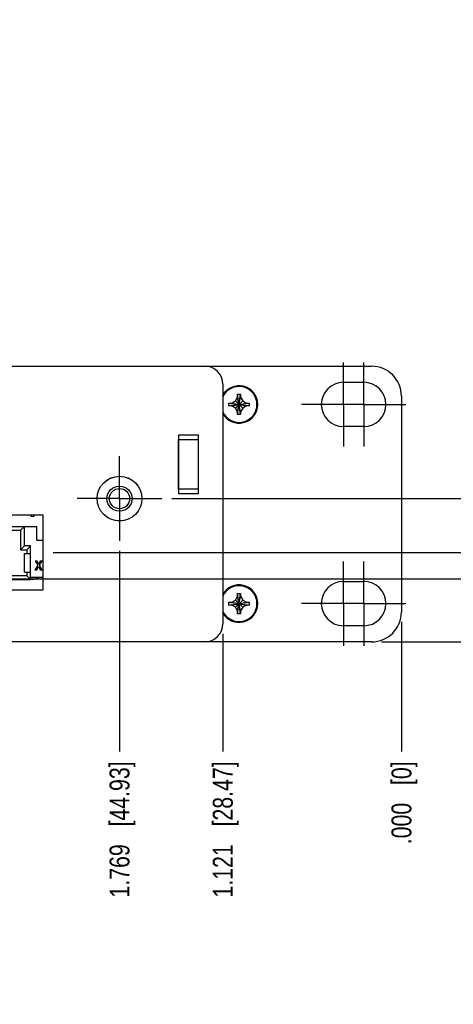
# Model space of a CAD drawing. Header units: inches. Extents: x 0 to 34, y 0 to 22.
# Tile 18 of 35: x 19.7 to 22.4, y 12.6 to 18.7. Entities that reach past the tile are written whole.
import ezdxf

# ---------------------------------------------------------------- set-up
doc = ezdxf.new("R2010")
doc.units = ezdxf.units.IN
doc.header["$LTSCALE"] = 1.87
doc.header["$MEASUREMENT"] = 0
doc.linetypes.add('CENTER', pattern=[0.6, 0.375, -0.075, 0.075, -0.075])
doc.layers.get('0').update_dxf_attribs({"linetype": 'CONTINUOUS'})
doc.layers.add('02___PRT_ALL_AXES', color=7, linetype='CONTINUOUS')
doc.layers.add('DIMENSIONS', color=7, linetype='CONTINUOUS')
doc.styles.get("Standard").update_dxf_attribs({"font": 'txt', "width": 0.8})
doc.dimstyles.new('DIMSTYLE_2', dxfattribs={"dimtxt": 0.125, "dimasz": 0.18, "dimexe": 0.125, "dimexo": 0.0625, "dimgap": 0.03125, "dimtad": 0, "dimtih": 1, "dimtoh": 1, "dimdec": 3, "dimzin": 4, "dimdsep": 46, "dimtxsty": 'STANDARD', "dimblk": '_FILLED', "dimblk1": '_FILLED', "dimblk2": '_FILLED', "dimcen": 0.09, "dimadec": 0, "dimazin": 0, "dimtp": 0.001, "dimtm": 0.001, "dimtfac": 1, "dimtdec": 3, "dimtofl": 0, "dimtmove": 0, "dimatfit": 3, "dimldrblk": '_FILLED', "dimfxl": 1, "dimtolj": 1, "dimtzin": 4, "dimarcsym": 0})

# ---------------------------------------------------------------- blocks, each defined once
blk = doc.blocks.new('*D4')
at = {"layer": 'DIMENSIONS', "color": 2, "linetype": 'CONTINUOUS'}
blk.add_line((20.6762, 15.7403), (22.8047, 15.7403), dxfattribs=at)
at = {"layer": 'DIMENSIONS', "color": 2, "linetype": 'CONTINUOUS', "insert": (22.8672, 15.8028), "char_height": 0.125, "width": 1.525, "attachment_point": 1, "line_spacing_factor": 0.9}
blk.add_mtext('3X .899{\\Ftxt.shx;\\W1.000000;\\H0.125000; }[22.83]', dxfattribs=at)
blk = doc.blocks.new('_FILLED')
at = {"color": 0, "linetype": 'BYBLOCK'}
blk.add_solid([(0, 0), (-1, 0.174), (-1, -0.174)], dxfattribs=at)
blk = doc.blocks.new('*D5')
at = {"layer": 'DIMENSIONS', "color": 2, "linetype": 'CONTINUOUS'}
blk.add_line((21.9922, 14.8413), (22.8047, 14.8413), dxfattribs=at)
at = {"layer": 'DIMENSIONS', "color": 2, "linetype": 'CONTINUOUS', "insert": (22.8672, 14.9038), "char_height": 0.125, "width": 0.825, "attachment_point": 1, "line_spacing_factor": 0.9}
blk.add_mtext('.000{\\Ftxt.shx;\\W1.000000;\\H0.125000; }[0]', dxfattribs=at)
blk = doc.blocks.new('*D6')
at = {"layer": 'DIMENSIONS', "color": 2, "linetype": 'CONTINUOUS'}
blk.add_line((16.2132, 15.2363), (22.8047, 15.2363), dxfattribs=at)
at = {"layer": 'DIMENSIONS', "color": 2, "linetype": 'CONTINUOUS', "insert": (22.8672, 15.2988), "char_height": 0.125, "width": 1.525, "attachment_point": 1, "line_spacing_factor": 0.9}
blk.add_mtext('3X .395{\\Ftxt.shx;\\W1.000000;\\H0.125000; }[10.03]', dxfattribs=at)
blk = doc.blocks.new('*D7')
at = {"layer": 'DIMENSIONS', "color": 2, "linetype": 'CONTINUOUS'}
blk.add_line((19.9317, 15.4023), (22.8047, 15.4023), dxfattribs=at)
at = {"layer": 'DIMENSIONS', "color": 2, "linetype": 'CONTINUOUS', "insert": (22.8672, 15.4648), "char_height": 0.125, "width": 1.525, "attachment_point": 1, "line_spacing_factor": 0.9}
blk.add_mtext('3X .561{\\Ftxt.shx;\\W1.000000;\\H0.125000; }[14.25]', dxfattribs=at)
blk = doc.blocks.new('*D8')
at = {"layer": 'DIMENSIONS', "color": 2, "linetype": 'CONTINUOUS'}
blk.add_line((20.9962, 14.8918), (20.9962, 14.1538), dxfattribs=at)
at = {"layer": 'DIMENSIONS', "color": 2, "linetype": 'CONTINUOUS', "insert": (20.9337, 14.0913), "char_height": 0.125, "width": 1.325, "attachment_point": 3, "rotation": 90, "line_spacing_factor": 0.9}
blk.add_mtext('1.121{\\Ftxt.shx;\\W1.000000;\\H0.125000; }[28.47]', dxfattribs=at)
blk = doc.blocks.new('*D9')
at = {"layer": 'DIMENSIONS', "color": 2, "linetype": 'CONTINUOUS'}
blk.add_line((22.1172, 14.9663), (22.1172, 14.1538), dxfattribs=at)
at = {"layer": 'DIMENSIONS', "color": 2, "linetype": 'CONTINUOUS', "insert": (22.0547, 14.0913), "char_height": 0.125, "width": 0.825, "attachment_point": 3, "rotation": 90, "line_spacing_factor": 0.9}
blk.add_mtext('.000{\\Ftxt.shx;\\W1.000000;\\H0.125000; }[0]', dxfattribs=at)
blk = doc.blocks.new('*D10')
at = {"layer": 'DIMENSIONS', "color": 2, "linetype": 'CONTINUOUS'}
blk.add_line((20.3482, 15.4123), (20.3482, 14.1538), dxfattribs=at)
at = {"layer": 'DIMENSIONS', "color": 2, "linetype": 'CONTINUOUS', "insert": (20.2857, 14.0913), "char_height": 0.125, "width": 1.325, "attachment_point": 3, "rotation": 90, "line_spacing_factor": 0.9}
blk.add_mtext('1.769{\\Ftxt.shx;\\W1.000000;\\H0.125000; }[44.93]', dxfattribs=at)
blk = doc.blocks.new('*D11')
at = {"layer": 'DIMENSIONS', "color": 2, "linetype": 'CONTINUOUS'}
blk.add_line((15.8852, 14.9083), (15.8852, 14.1538), dxfattribs=at)
at = {"layer": 'DIMENSIONS', "color": 2, "linetype": 'CONTINUOUS', "insert": (15.8227, 14.0913), "char_height": 0.125, "width": 1.425, "attachment_point": 3, "rotation": 90, "line_spacing_factor": 0.9}
blk.add_mtext('6.232{\\Ftxt.shx;\\W1.000000;\\H0.125000; }[158.29]', dxfattribs=at)
blk = doc.blocks.new('*D12')
at = {"layer": 'DIMENSIONS', "color": 2, "linetype": 'CONTINUOUS'}
blk.add_line((14.8482, 15.4123), (14.8482, 14.1538), dxfattribs=at)
at = {"layer": 'DIMENSIONS', "color": 2, "linetype": 'CONTINUOUS', "insert": (14.7857, 14.0913), "char_height": 0.125, "width": 1.425, "attachment_point": 3, "rotation": 90, "line_spacing_factor": 0.9}
blk.add_mtext('7.269{\\Ftxt.shx;\\W1.000000;\\H0.125000; }[184.63]', dxfattribs=at)
blk = doc.blocks.new('*D13')
at = {"layer": 'DIMENSIONS', "color": 2, "linetype": 'CONTINUOUS'}
blk.add_line((10.3852, 14.9083), (10.3852, 14.1538), dxfattribs=at)
at = {"layer": 'DIMENSIONS', "color": 2, "linetype": 'CONTINUOUS', "insert": (10.3227, 14.0913), "char_height": 0.125, "width": 1.525, "attachment_point": 3, "rotation": 90, "line_spacing_factor": 0.9}
blk.add_mtext('11.732{\\Ftxt.shx;\\W1.000000;\\H0.125000; }[297.99]', dxfattribs=at)
blk = doc.blocks.new('*D14')
at = {"layer": 'DIMENSIONS', "color": 2, "linetype": 'CONTINUOUS'}
blk.add_line((9.3482, 15.4123), (9.3482, 14.1538), dxfattribs=at)
at = {"layer": 'DIMENSIONS', "color": 2, "linetype": 'CONTINUOUS', "insert": (9.2857, 14.0913), "char_height": 0.125, "width": 1.525, "attachment_point": 3, "rotation": 90, "line_spacing_factor": 0.9}
blk.add_mtext('12.769{\\Ftxt.shx;\\W1.000000;\\H0.125000; }[324.33]', dxfattribs=at)
blk = doc.blocks.new('*D15')
at = {"layer": 'DIMENSIONS', "color": 2, "linetype": 'CONTINUOUS'}
blk.add_line((5.6172, 16.2188), (5.6172, 17.2588), dxfattribs=at)
at = {"layer": 'DIMENSIONS', "color": 2, "linetype": 'CONTINUOUS', "insert": (5.5547, 17.3213), "char_height": 0.125, "width": 1.425, "attachment_point": 1, "rotation": 90, "line_spacing_factor": 0.9}
blk.add_mtext('16.500{\\Ftxt.shx;\\W1.000000;\\H0.125000; }[419.1]', dxfattribs=at)
blk = doc.blocks.new('*D16')
at = {"layer": 'DIMENSIONS', "color": 2, "linetype": 'CONTINUOUS'}
blk.add_line((4.8852, 14.9083), (4.8852, 14.1538), dxfattribs=at)
at = {"layer": 'DIMENSIONS', "color": 2, "linetype": 'CONTINUOUS', "insert": (4.8227, 14.0913), "char_height": 0.125, "width": 1.525, "attachment_point": 3, "rotation": 90, "line_spacing_factor": 0.9}
blk.add_mtext('17.232{\\Ftxt.shx;\\W1.000000;\\H0.125000; }[437.69]', dxfattribs=at)
blk = doc.blocks.new('*D17')
at = {"layer": 'DIMENSIONS', "color": 2, "linetype": 'CONTINUOUS'}
blk.add_line((4.2382, 14.8918), (4.2382, 14.1538), dxfattribs=at)
at = {"layer": 'DIMENSIONS', "color": 2, "linetype": 'CONTINUOUS', "insert": (4.1757, 14.0913), "char_height": 0.125, "width": 1.525, "attachment_point": 3, "rotation": 90, "line_spacing_factor": 0.9}
blk.add_mtext('17.879{\\Ftxt.shx;\\W1.000000;\\H0.125000; }[454.13]', dxfattribs=at)
blk = doc.blocks.new('*D18')
at = {"layer": 'DIMENSIONS', "color": 2, "linetype": 'CONTINUOUS'}
blk.add_line((7.1172, 15.1936), (7.1172, 14.1538), dxfattribs=at)
at = {"layer": 'DIMENSIONS', "color": 2, "linetype": 'CONTINUOUS', "insert": (7.0547, 14.0913), "char_height": 0.125, "width": 1.225, "attachment_point": 3, "rotation": 90, "line_spacing_factor": 0.9}
blk.add_mtext('15.000{\\Ftxt.shx;\\W1.000000;\\H0.125000; }[381]', dxfattribs=at)
blk = doc.blocks.new('*D19')
at = {"layer": 'DIMENSIONS', "color": 2, "linetype": 'CONTINUOUS'}
blk.add_line((12.6172, 15.1936), (12.6172, 14.1538), dxfattribs=at)
at = {"layer": 'DIMENSIONS', "color": 2, "linetype": 'CONTINUOUS', "insert": (12.5547, 14.0913), "char_height": 0.125, "width": 1.325, "attachment_point": 3, "rotation": 90, "line_spacing_factor": 0.9}
blk.add_mtext('9.500{\\Ftxt.shx;\\W1.000000;\\H0.125000; }[241.3]', dxfattribs=at)
blk = doc.blocks.new('*D20')
at = {"layer": 'DIMENSIONS', "color": 2, "linetype": 'CONTINUOUS'}
blk.add_line((18.1172, 15.1936), (18.1172, 14.1538), dxfattribs=at)
at = {"layer": 'DIMENSIONS', "color": 2, "linetype": 'CONTINUOUS', "insert": (18.0547, 14.0913), "char_height": 0.125, "width": 1.325, "attachment_point": 3, "rotation": 90, "line_spacing_factor": 0.9}
blk.add_mtext('4.000{\\Ftxt.shx;\\W1.000000;\\H0.125000; }[101.6]', dxfattribs=at)

msp = doc.modelspace()

# ---------------------------------------------------------------- linework, layer by layer
at = {"color": 7, "linetype": 'CONTINUOUS'}
for p, q in [((3.3047, 16.5713), (21.9297, 16.5713)), ((20.9962, 16.4583), (20.9962, 14.9543)), ((21.0759, 16.3539), (21.0894, 16.3773)), ((21.0894, 16.3953), (21.1074, 16.3953)), ((21.0894, 16.2673), (21.1074, 16.3953)), ((21.0894, 16.3773), (21.0894, 16.3953)), ((21.1074, 16.2673), (21.0894, 16.3953)), ((21.0894, 16.2853), (21.1074, 16.3773)), ((21.1074, 16.2853), (21.0894, 16.3773)), ((21.1074, 16.3953), (21.1074, 16.3773)), ((21.1074, 16.3773), (21.121, 16.3539)), ((22.1172, 16.3838), (22.1172, 15.0288)), ((21.0344, 16.3223), (21.1624, 16.3403)), ((21.0344, 16.3403), (21.0524, 16.3403)), ((21.0344, 16.3403), (21.1624, 16.3223)), ((21.0344, 16.3223), (21.0344, 16.3403)), ((21.0524, 16.3223), (21.0344, 16.3223)), ((21.0524, 16.3403), (21.0759, 16.3539)), ((21.0524, 16.3223), (21.1444, 16.3403)), ((21.0524, 16.3403), (21.1444, 16.3223)), ((21.0759, 16.3088), (21.0524, 16.3223)), ((21.0759, 16.3088), (21.121, 16.3539)), ((21.0759, 16.3539), (21.121, 16.3088)), ((21.121, 16.3539), (21.1444, 16.3403)), ((21.1444, 16.3223), (21.121, 16.3088)), ((21.1444, 16.3403), (21.1624, 16.3403)), ((21.1624, 16.3223), (21.1444, 16.3223)), ((21.1624, 16.3403), (21.1624, 16.3223)), ((21.0894, 16.2853), (21.0759, 16.3088)), ((21.0894, 16.2673), (21.0894, 16.2853)), ((21.1074, 16.2673), (21.0894, 16.2673)), ((21.121, 16.3088), (21.1074, 16.2853)), ((21.1074, 16.2853), (21.1074, 16.2673)), ((20.7197, 16.1413), (20.8407, 16.1413)), ((20.7197, 15.7713), (20.7197, 16.1413)), ((20.8407, 16.1413), (20.8407, 15.7713)), ((20.7177, 16.1123), (20.8427, 16.1123)), ((20.7177, 15.8003), (20.7177, 16.1123)), ((20.8427, 16.1123), (20.8427, 15.8003)), ((20.8427, 15.8003), (20.7177, 15.8003)), ((20.8407, 15.7713), (20.7197, 15.7713)), ((19.8692, 15.6358), (19.2047, 15.6358)), ((19.8692, 15.1688), (19.8692, 15.6358)), ((16.507, 15.5416), (19.7275, 15.5416)), ((17.8255, 15.5652), (19.8298, 15.5652)), ((19.7511, 15.5652), (19.7275, 15.5416)), ((19.7275, 15.5416), (19.7275, 15.4195)), ((19.7511, 15.4431), (19.7511, 15.5652)), ((19.8298, 15.4805), (19.8298, 15.5652)), ((19.8298, 15.4805), (19.8692, 15.4805)), ((19.7511, 15.4431), (19.7275, 15.4195)), ((19.7275, 15.4195), (19.7668, 15.4195)), ((19.7904, 15.4431), (19.7511, 15.4431)), ((19.7511, 15.3959), (19.7904, 15.3959)), ((19.7511, 15.2797), (19.7511, 15.3959)), ((19.7904, 15.4431), (19.7668, 15.4195)), ((19.7668, 15.4195), (19.7668, 15.3959)), ((19.7904, 15.2325), (19.7904, 15.4431)), ((19.8184, 15.3506), (19.8285, 15.3506)), ((19.8184, 15.3506), (19.8353, 15.3218)), ((19.8402, 15.3301), (19.8285, 15.3506)), ((19.852, 15.3506), (19.8402, 15.3301)), ((19.8452, 15.3218), (19.8622, 15.3506)), ((19.852, 15.3506), (19.8622, 15.3506)), ((19.7511, 15.2797), (19.7904, 15.2797)), ((19.7668, 15.2797), (19.7668, 15.2561)), ((19.8353, 15.3218), (19.8172, 15.2915)), ((19.8273, 15.2915), (19.8172, 15.2915)), ((19.8273, 15.2915), (19.8402, 15.3135)), ((19.8402, 15.3135), (19.8532, 15.2915)), ((19.8633, 15.2915), (19.8452, 15.3218)), ((19.8633, 15.2915), (19.8532, 15.2915)), ((19.7668, 15.2561), (16.4676, 15.2561)), ((17.8255, 15.2325), (19.7904, 15.2325)), ((19.7668, 15.2561), (19.7904, 15.2325)), ((19.8692, 15.2443), (19.7904, 15.2443)), ((19.2047, 15.1688), (19.8692, 15.1688)), ((21.0894, 15.1453), (21.1074, 15.1453)), ((21.1074, 15.0173), (21.0894, 15.1453)), ((21.0894, 15.1273), (21.0894, 15.1453)), ((21.0894, 15.0173), (21.1074, 15.1453)), ((21.1074, 15.1453), (21.1074, 15.1273)), ((21.0344, 15.0723), (21.1624, 15.0903)), ((21.0344, 15.0903), (21.0524, 15.0903)), ((21.0344, 15.0903), (21.1624, 15.0723)), ((21.0344, 15.0723), (21.0344, 15.0903)), ((21.0524, 15.0903), (21.0759, 15.1039)), ((21.0524, 15.0723), (21.1444, 15.0903)), ((21.0524, 15.0903), (21.1444, 15.0723)), ((21.0759, 15.1039), (21.0894, 15.1273)), ((21.0759, 15.1039), (21.121, 15.0588)), ((21.0759, 15.0588), (21.121, 15.1039)), ((21.1074, 15.0353), (21.0894, 15.1273)), ((21.0894, 15.0353), (21.1074, 15.1273)), ((21.1074, 15.1273), (21.121, 15.1039)), ((21.121, 15.1039), (21.1444, 15.0903)), ((21.1444, 15.0903), (21.1624, 15.0903)), ((21.1624, 15.0903), (21.1624, 15.0723)), ((21.0524, 15.0723), (21.0344, 15.0723)), ((21.0759, 15.0588), (21.0524, 15.0723)), ((21.0894, 15.0353), (21.0759, 15.0588)), ((21.0894, 15.0173), (21.0894, 15.0353)), ((21.121, 15.0588), (21.1074, 15.0353)), ((21.1074, 15.0353), (21.1074, 15.0173)), ((21.1444, 15.0723), (21.121, 15.0588)), ((21.1624, 15.0723), (21.1444, 15.0723)), ((21.1074, 15.0173), (21.0894, 15.0173)), ((21.9297, 14.8413), (3.3047, 14.8413))]:
    msp.add_line(p, q, dxfattribs=at)
for radius in [0.1402, 0.0787, 0.0636]:
    msp.add_circle((20.3482, 15.7403), radius, dxfattribs=at)
for centre, radius, start, end in [((20.8832, 16.4583), 0.113, 0, 90), ((21.9297, 16.3838), 0.1875, 0, 90), ((21.0984, 16.3313), 0.1125, 204.55749, 155.44251), ((21.0984, 15.0813), 0.1125, 204.55749, 155.44251), ((21.9297, 15.0288), 0.1875, 270, 360), ((20.8832, 14.9543), 0.113, 270, 360)]:
    msp.add_arc(centre, radius, start, end, dxfattribs=at)
at = {"layer": '02___PRT_ALL_AXES', "color": 7, "linetype": 'CENTER'}
for p, q in [((21.7532, 16.3313), (21.7532, 16.5953)), ((21.8812, 16.3313), (21.8812, 16.5953)), ((21.6172, 16.3313), (21.4892, 16.3313)), ((21.8812, 16.3313), (21.6172, 16.3313)), ((21.7532, 16.3313), (21.7532, 16.0673)), ((21.8812, 16.3313), (22.0172, 16.3313)), ((21.8812, 16.3313), (21.8812, 16.0673)), ((22.0172, 16.3313), (22.1452, 16.3313)), ((20.3482, 15.7403), (20.3482, 16.0058)), ((20.3482, 15.7403), (20.0827, 15.7403)), ((20.3482, 15.7403), (20.6137, 15.7403)), ((20.3482, 15.7403), (20.3482, 15.4748)), ((21.7532, 15.0813), (21.7532, 15.3453)), ((21.8812, 15.0813), (21.8812, 15.3453)), ((21.6172, 15.0813), (21.4892, 15.0813)), ((21.8812, 15.0813), (21.6172, 15.0813)), ((21.7532, 15.0813), (21.7532, 14.8173)), ((21.8812, 15.0813), (22.0172, 15.0813)), ((21.8812, 15.0813), (21.8812, 14.8173)), ((22.0172, 15.0813), (22.1452, 15.0813))]:
    msp.add_line(p, q, dxfattribs=at)
at = {"layer": '02___PRT_ALL_AXES', "color": 7, "linetype": 'CONTINUOUS'}
for p, q in [((21.7532, 16.4703), (21.8812, 16.4703)), ((21.8812, 16.1923), (21.7532, 16.1923)), ((20.8412, 16.0123), (20.8407, 16.0123)), ((20.7197, 15.9988), (20.7177, 15.9968)), ((20.7197, 15.9138), (20.7177, 15.9158)), ((20.7197, 15.9133), (20.7177, 15.9153)), ((20.8412, 15.9003), (20.8407, 15.9003)), ((20.8412, 15.8998), (20.8407, 15.8998)), ((21.7532, 15.2203), (21.8812, 15.2203)), ((21.8812, 14.9423), (21.7532, 14.9423))]:
    msp.add_line(p, q, dxfattribs=at)
msp.add_circle((20.3482, 15.7403), 0.1405, dxfattribs=at)
for centre, radius, start, end in [((21.0984, 16.3313), 0.1175, 208.04202, 151.95798), ((21.7532, 16.3313), 0.139, 90, 270), ((21.8812, 16.3313), 0.139, 270, 90), ((19.8022, 15.6463), 0.0175, 216.92589, 323.07411), ((19.8022, 15.2963), 0.063, 259.41121, 303.8655), ((21.7532, 15.0813), 0.139, 90, 270), ((21.8812, 15.0813), 0.139, 270, 90), ((21.0984, 15.0813), 0.1175, 208.04202, 151.95798)]:
    msp.add_arc(centre, radius, start, end, dxfattribs=at)

# ---------------------------------------------------------------- dimensions: what is measured, and where the dimension line sits
at = {"layer": 'DIMENSIONS', "color": 2, "linetype": 'CONTINUOUS'}
for feature_location, offset, dtype, origin, picture, middle in [((5.6172, 16.2188), (0, 1.04), 1, (22.1172, 15.9919), '*D15', (5.6172, 18.0338)), ((9.3482, 15.4123), (0, -1.2585), 1, (22.1172, 15.4748), '*D14', (9.3482, 13.3288)), ((14.8482, 15.4123), (0, -1.2585), 1, (22.1172, 15.4748), '*D12', (14.8482, 13.3788)), ((20.3482, 15.4123), (0, -1.2585), 1, (22.1172, 15.4748), '*D10', (20.3482, 13.4288)), ((7.1172, 15.1936), (0, -1.0398), 1, (22.1172, 15.2561), '*D18', (7.1172, 13.4788)), ((12.6172, 15.1936), (0, -1.0398), 1, (22.1172, 15.2561), '*D19', (12.6172, 13.4288)), ((18.1172, 15.1936), (0, -1.0398), 1, (22.1172, 15.2561), '*D20', (18.1172, 13.4288)), ((20.9962, 14.8918), (0, -0.738), 1, (22.1172, 15.0288), '*D8', (20.9962, 13.4288)), ((22.1172183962, 14.9663096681), (0, -0.8125), 1, (22.1172183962, 15.0288096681), '*D9', (22.1172183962, 13.6788096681)), ((4.8852, 14.9083), (0, -0.7545), 1, (22.1172, 14.9708), '*D16', (4.8852, 13.3288)), ((10.3852, 14.9083), (0, -0.7545), 1, (22.1172, 14.9708), '*D13', (10.3852, 13.3288)), ((15.8852, 14.9083), (0, -0.7545), 1, (22.1172, 14.9708), '*D11', (15.8852, 13.3788)), ((4.2382, 14.8918), (0, -0.738), 1, (22.1172, 14.9543), '*D17', (4.2382, 13.3288)), ((21.9922183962, 14.8413096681), (0.8125, 0), 0, (21.9297183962, 14.8413096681), '*D5', (23.2797183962, 14.8413096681))]:
    dim = msp.add_ordinate_dim(feature_location=feature_location, offset=offset, dtype=dtype, origin=origin, dimstyle='DIMSTYLE_2', dxfattribs=at)
    dim.commit()
    dim.dimension.update_dxf_attribs({"geometry": picture, "text_midpoint": middle})
for feature_location, offset, origin, picture, middle in [((20.6762, 15.7403), (2.1285, 0), (21.9297, 14.8413), '*D4', (23.6297, 15.7403)), ((19.9317, 15.4023), (2.873, 0), (19.8692, 14.8413), '*D7', (23.6297, 15.4023)), ((16.2132, 15.2363), (6.5915, 0), (16.1507, 14.8413), '*D6', (23.6297, 15.2363))]:
    dim = msp.add_ordinate_dim(feature_location=feature_location, offset=offset, dtype=0, origin=origin, text='3X <>', dimstyle='DIMSTYLE_2', dxfattribs=at)
    dim.commit()
    dim.dimension.update_dxf_attribs({"geometry": picture, "text_midpoint": middle})

doc.saveas('drawing.dxf')
